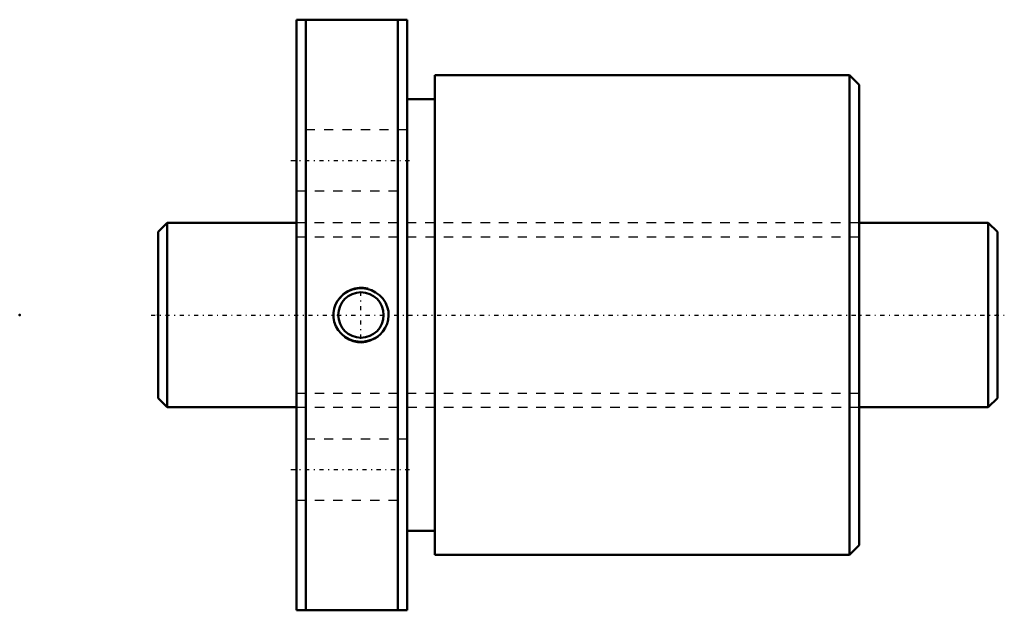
# Model space of a CAD drawing. Header units: millimetres. Extents: x -15 to 92, y -32 to 32.
import ezdxf

# ---------------------------------------------------------------- set-up
doc = ezdxf.new("R2010")
doc.units = ezdxf.units.MM
doc.linetypes.add('Center', pattern=[1.5, 0.45, -0.5, 0.05, -0.5])
doc.linetypes.add('Dashed', pattern=[2, 1, -1])
for name, color, linetype, lineweight in [('2d ConnectionPoints', 7, 'Continuous', 50), ('AM_0', 7, 'Continuous', 50), ('AM_5', 3, 'Continuous', 25), ('AM_7', 7, 'Center', 25), ('AM_9', 6, 'Dashed', 25)]:
    doc.layers.add(name, color=color, linetype=linetype, lineweight=lineweight)

# ---------------------------------------------------------------- blocks, each defined once
blk = doc.blocks.new('1_BTK_2010V_2_6ZZ_Nut_0_in_BTK2010V_2_6ZZ_91LC7T_000_4')
at = {"layer": 'AM_0'}
for p, q in [((15, 32), (15, -32)), ((15, 32), (27, 32)), ((16.02, 32), (16.02, -32)), ((25.98, 32), (25.98, -32)), ((27, 32), (27, -32)), ((30, 26), (30, -26)), ((74.96, 26), (30, 26)), ((76, 24.96), (74.96, 26)), ((74.96, 26), (74.96, -26)), ((76, 24.96), (76, -24.96)), ((30, 23.4), (27, 23.4)), ((27, -23.4), (30, -23.4)), ((74.96, -26), (76, -24.96)), ((30, -26), (74.96, -26)), ((27, -32), (15, -32))]:
    blk.add_line(p, q, dxfattribs=at)
blk.add_lwpolyline([(19.92, 2.08), (20.26, 2.36), (20.63, 2.58), (21.1, 2.76), (21.6, 2.87), (22.11, 2.9), (22.63, 2.83), (23.13, 2.68), (23.59, 2.45), (24.01, 2.15), (24.37, 1.78), (24.65, 1.36), (24.85, 0.9), (24.97, 0.43), (25, -0.05), (24.95, -0.52), (24.83, -0.97), (24.63, -1.4), (24.36, -1.79), (24.03, -2.14), (23.64, -2.43), (23.2, -2.66), (22.72, -2.81), (22.21, -2.89), (21.7, -2.88), (21.19, -2.79), (20.7, -2.61), (20.25, -2.35), (19.85, -2.02), (19.52, -1.63), (19.27, -1.2), (19.1, -0.74), (19.01, -0.26), (19.01, 0.22), (19.09, 0.69), (19.24, 1.13), (19.46, 1.55), (19.92, 2.08)], dxfattribs=at)
blk.add_circle((22, 0), 2.46, dxfattribs=at)
at = {"layer": 'AM_5'}
blk.add_arc((22, 0), 3, 75, 15, dxfattribs=at)
at = {"layer": 'AM_7'}
for p, q in [((14.4, 16.75), (27.6, 16.75)), ((22, -2.58), (22, 2.58)), ((14.4, -16.75), (27.6, -16.75))]:
    blk.add_line(p, q, dxfattribs=at)
at = {"layer": 'AM_9'}
for p, q in [((27, 20.05), (15, 20.05)), ((15, 13.45), (27, 13.45)), ((15.05, 12), (15, 12)), ((15.05, 12), (15.05, -12)), ((75.95, 12), (75.95, -12)), ((76, 12), (75.95, 12)), ((75.95, 10), (15.05, 10)), ((15.05, -10), (75.95, -10)), ((15, -12), (15.05, -12)), ((75.95, -12), (76, -12)), ((27, -13.45), (15, -13.45)), ((15, -20.05), (27, -20.05))]:
    blk.add_line(p, q, dxfattribs=at)
blk = doc.blocks.new('2_BTK_2010V_2_600_Shaft_0_in_BTK2010V_2_6ZZ_91LC7T_000_4')
at = {"layer": 'AM_0'}
for p, q in [((1, 10), (0, 9)), ((1, 10), (1, -10)), ((15, 10), (1, 10)), ((90, 10), (76, 10)), ((91, 9), (90, 10)), ((90, 10), (90, -10)), ((0, 9), (0, -9)), ((91, 9), (91, -9)), ((0, -9), (1, -10)), ((90, -10), (91, -9)), ((1, -10), (15, -10)), ((76, -10), (90, -10))]:
    blk.add_line(p, q, dxfattribs=at)
at = {"layer": 'AM_5', "linetype": 'Dashed'}
for p, q in [((15, 8.4665), (76, 8.4665)), ((15, -8.4665), (76, -8.4665))]:
    blk.add_line(p, q, dxfattribs=at)
at = {"layer": 'AM_7'}
blk.add_line((-0.75, 0), (91.75, 0), dxfattribs=at)
at = {"layer": 'AM_9'}
for p, q in [((76, 10), (15, 10)), ((15, -10), (76, -10))]:
    blk.add_line(p, q, dxfattribs=at)

msp = doc.modelspace()

# ---------------------------------------------------------------- linework, layer by layer
at = {"layer": '2d ConnectionPoints'}
for p in [(-15, 0), (0, 0), (91, 0)]:
    msp.add_point(p, dxfattribs=at)

# ---------------------------------------------------------------- block references
for name in ['1_BTK_2010V_2_6ZZ_Nut_0_in_BTK2010V_2_6ZZ_91LC7T_000_4', '2_BTK_2010V_2_600_Shaft_0_in_BTK2010V_2_6ZZ_91LC7T_000_4']:
    msp.add_blockref(name, (0, 0))

doc.saveas('drawing.dxf')
